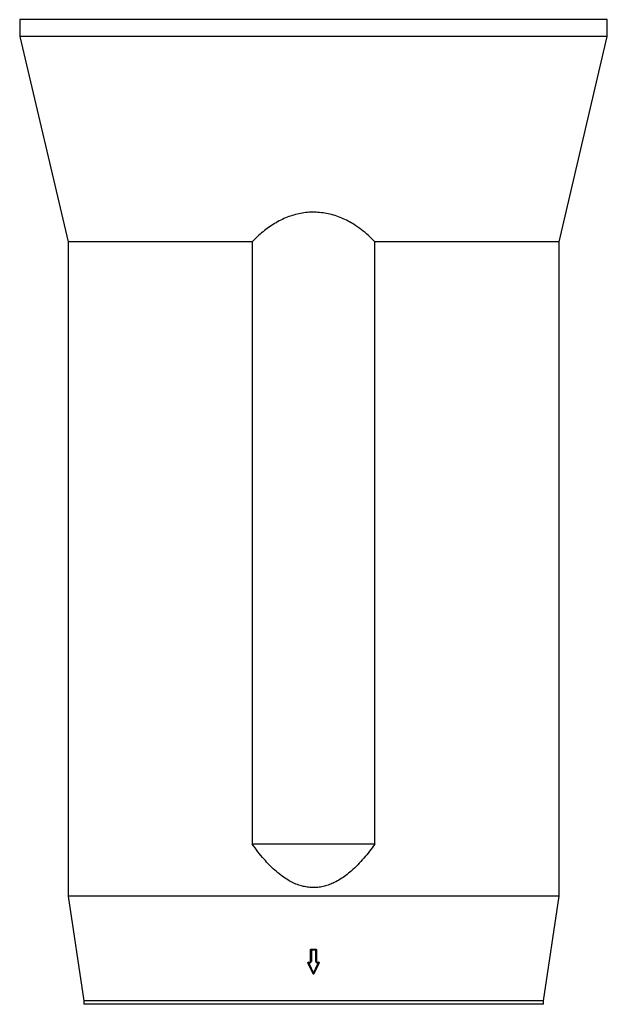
# Model space of a CAD drawing. Header units: millimetres. Extents: x 1298 to 2528, y 500 to 3537.
# Tile 3 of 6: x 1576 to 2251, y 1661 to 2791. Entities that reach past the tile are written whole.
import ezdxf

# ---------------------------------------------------------------- set-up
doc = ezdxf.new("R2010")
doc.units = ezdxf.units.MM

msp = doc.modelspace()

# ---------------------------------------------------------------- linework, layer by layer
at = {"color": 7, "linetype": 'Continuous', "lineweight": 25}
for p, q in [((1576, 2791.3), (1576, 2771.8)), ((1913.5, 2791.3), (1576, 2791.3)), ((2251, 2791.3), (1913.5, 2791.3)), ((2251, 2771.8), (2251, 2791.3)), ((1576, 2771.8), (1631.5, 2536.3)), ((1913.5, 2771.8), (1576, 2771.8)), ((2251, 2771.8), (1913.5, 2771.8)), ((2195.5, 2536.3), (2251, 2771.8)), ((1631.5, 2536.3), (1631.5, 1784.8)), ((1843, 2536.3), (1631.5, 2536.3)), ((1843, 2536.3), (1843, 1844.8)), ((2195.5, 2536.3), (1984, 2536.3)), ((1984, 1844.8), (1984, 2536.3)), ((2195.5, 1784.8), (2195.5, 2536.3)), ((1984, 1844.8), (1843, 1844.8)), ((1631.5, 1784.8), (1649.5, 1664.8)), ((1913.5, 1784.8), (1631.5, 1784.8)), ((2195.5, 1784.8), (1913.5, 1784.8)), ((2177.5, 1664.8), (2195.5, 1784.8)), ((1910, 1723.1), (1910, 1723)), ((1910, 1710.2), (1910, 1723)), ((1911, 1724.1), (1911, 1724)), ((1911, 1722.9), (1911, 1724)), ((1911, 1724), (1916, 1724)), ((1916, 1722.9), (1911, 1722.9)), ((1911, 1722.9), (1911, 1710)), ((1916, 1724.1), (1916, 1724)), ((1916, 1722.9), (1916, 1724)), ((1916, 1710), (1916, 1722.9)), ((1917, 1723.1), (1917, 1723)), ((1917, 1723), (1917, 1710.2)), ((1907.1, 1708.3), (1907.1, 1708.2)), ((1907.1, 1707.8), (1912.6, 1696.3)), ((1908.1, 1709.3), (1908.1, 1709.2)), ((1908.1, 1709.2), (1908.1, 1708.1)), ((1908.1, 1709.2), (1909, 1709.2)), ((1908.1, 1708.1), (1913.5, 1696.5)), ((1909, 1708.1), (1908.1, 1708.1)), ((1909, 1709.3), (1909, 1709.2)), ((1909, 1708.1), (1909, 1709.2)), ((1913.5, 1696.5), (1918.9, 1708.1)), ((1914.4, 1696.3), (1919.8, 1707.8)), ((1918, 1709.3), (1918, 1709.2)), ((1918, 1709.2), (1918, 1708.1)), ((1918, 1709.2), (1918.9, 1709.2)), ((1918.9, 1708.1), (1918, 1708.1)), ((1918.9, 1709.3), (1918.9, 1709.2)), ((1918.9, 1709.2), (1918.9, 1708.1)), ((1919.9, 1708.2), (1919.9, 1708.3)), ((1649.5, 1664.8), (1649.5, 1660.8)), ((1913.5, 1664.8), (1649.5, 1664.8)), ((2177.5, 1664.8), (1913.5, 1664.8)), ((2177.5, 1660.8), (2177.5, 1664.8))]:
    msp.add_line(p, q, dxfattribs=at)
at = {"color": 1, "linetype": 'Continuous', "lineweight": 25}
for p, q in [((1913.5, 1660.8), (1649.5, 1660.8)), ((2177.5, 1660.8), (1913.5, 1660.8))]:
    msp.add_line(p, q, dxfattribs=at)
at = {"color": 7, "linetype": 'Continuous', "lineweight": 25}
for centre, radius, start, end in [((1911, 1723), 0.995, 89.6871, 179.6768), ((1910.7, 1724.7), 1.81, 245.3846, 277.7449), ((1916, 1723), 0.995, 0.3232, 90.3129), ((1916.2, 1724.7), 1.81, 262.2551, 294.6154), ((1908.1, 1708.2), 1, 180, 205.245), ((1909, 1710.2), 0.994, 269.6802, 359.6838), ((1909, 1710.1), 1.99, 269.6817, 359.6788), ((1910.7, 1711.8), 1.81, 245.3677, 277.7483), ((1916.2, 1711.8), 1.81, 262.2517, 294.6323), ((1918, 1710.1), 1.99, 180.3212, 270.3183), ((1918, 1710.2), 0.994, 180.3162, 270.3198), ((1918.9, 1708.2), 1, 334.755, 0), ((1913.5, 1696.7), 1, 205.245, 334.755)]:
    msp.add_arc(centre, radius, start, end, dxfattribs=at)
at = {"color": 1, "linetype": 'Continuous', "lineweight": 25}
for centre, radius, start, end in [((1908, 1708.2), 0.995, 89.6993, 179.6647), ((1907.1, 1709.5), 1.75, 271.3938, 302.8035), ((1918.9, 1708.2), 0.993, 0.2326, 90.4035), ((1919.9, 1709.5), 1.75, 237.1965, 268.6062), ((1912.5, 1698), 1.75, 271.3729, 302.8106), ((1914.4, 1698), 1.75, 237.1894, 268.6271)]:
    msp.add_arc(centre, radius, start, end, dxfattribs=at)
at = {"color": 7, "linetype": 'Continuous', "lineweight": 25}
for centre, major_axis, start_param, end_param in [((1913.5, 1766), (279.1, 0), 4.703432, 4.721346), ((1913.5, 1750.8), (276.8, 0), 4.692772, 4.696133), ((1913.5, 1750.8), (276.8, 0), 4.728645, 4.732006)]:
    msp.add_ellipse(centre, major_axis=major_axis, ratio=0.150038, start_param=start_param, end_param=end_param, dxfattribs=at)
for points, knots in [([(1984, 2536.3), (1981.5, 2538.7), (1976.7, 2543.5), (1968.7, 2550.2), (1960.9, 2555.7), (1953.2, 2560.1), (1945.9, 2563.6), (1938.3, 2566.4), (1930.5, 2568.5), (1922.5, 2569.8), (1914.5, 2570.4), (1906.5, 2570.1), (1898.6, 2568.9), (1890.8, 2567.1), (1883.2, 2564.5), (1875.8, 2561.2), (1868.7, 2557.2), (1861.9, 2552.8), (1855.4, 2547.8), (1849, 2542.3), (1845, 2538.3), (1843, 2536.3)], [0, 0, 0, 0, 0.065731, 0.1315383, 0.1971975, 0.2470492, 0.2971101, 0.3470969, 0.3968473, 0.445313, 0.4939272, 0.54238, 0.5907585, 0.6392905, 0.6877067, 0.7383034, 0.7890776, 0.8399168, 0.890601, 0.945297, 1, 1, 1, 1]), ([(1984, 1844.8), (1981.9, 1842), (1977.9, 1836.4), (1971.3, 1828.4), (1964.4, 1820.8), (1957.5, 1814.2), (1950.7, 1808.7), (1944.3, 1804.3), (1938, 1800.7), (1931.8, 1798.1), (1926, 1796.2), (1919.9, 1795.1), (1913.8, 1794.7), (1907.6, 1795), (1901.3, 1796.1), (1894.9, 1798.1), (1888.6, 1800.9), (1882.1, 1804.6), (1875.5, 1809.3), (1868.8, 1814.8), (1862.6, 1820.9), (1856.1, 1827.9), (1849.6, 1835.8), (1845.2, 1841.8), (1843, 1844.8)], [0, 0, 0, 0, 0.057871, 0.115833, 0.173721, 0.23149, 0.275117, 0.318797, 0.362348, 0.396293, 0.430315, 0.464213, 0.498362, 0.532653, 0.566815, 0.605014, 0.643364, 0.681638, 0.729942, 0.7784, 0.826952, 0.875384, 0.937686, 1, 1, 1, 1]), ([(1910, 1723.1), (1910, 1723.2), (1910, 1723.3), (1910.1, 1723.5), (1910.3, 1723.8), (1910.5, 1724), (1910.8, 1724.1), (1910.9, 1724.1), (1911, 1724.1)], [0, 0, 0, 0, 0.068226, 0.282863, 0.497521, 0.712163, 0.926809, 1, 1, 1, 1]), ([(1916, 1724.1), (1916.1, 1724.1), (1916.3, 1724.1), (1916.6, 1723.9), (1916.8, 1723.6), (1917, 1723.4), (1917, 1723.2), (1917, 1723.1)], [0, 0, 0, 0, 0.21458, 0.429293, 0.643996, 0.858675, 1, 1, 1, 1]), ([(1907.1, 1708.3), (1907.1, 1708.4), (1907.1, 1708.6), (1907.2, 1708.9), (1907.5, 1709.1), (1907.8, 1709.3), (1908, 1709.3), (1908.1, 1709.3)], [0, 0, 0, 0, 0.186858, 0.401423, 0.616049, 0.830738, 1, 1, 1, 1]), ([(1909, 1709.3), (1909.1, 1709.3), (1909.3, 1709.3), (1909.6, 1709.5), (1909.8, 1709.7), (1910, 1710), (1910, 1710.2), (1910, 1710.3)], [0, 0, 0, 0, 0.214596, 0.429293, 0.644014, 0.858687, 1, 1, 1, 1]), ([(1917, 1710.3), (1917, 1710.3), (1917, 1710.1), (1917, 1709.9), (1917.2, 1709.6), (1917.5, 1709.4), (1917.7, 1709.3), (1917.9, 1709.3), (1918, 1709.3)], [0, 0, 0, 0, 0.023044, 0.237677, 0.452305, 0.666978, 0.881647, 1, 1, 1, 1]), ([(1918.9, 1709.3), (1919, 1709.3), (1919.2, 1709.3), (1919.5, 1709.1), (1919.8, 1708.8), (1919.9, 1708.6), (1919.9, 1708.4), (1919.9, 1708.3)], [0, 0, 0, 0, 0.214676, 0.429462, 0.644269, 0.859023, 1, 1, 1, 1])]:
    msp.add_open_spline(points, degree=3, knots=knots, dxfattribs=at)

doc.saveas('drawing.dxf')
